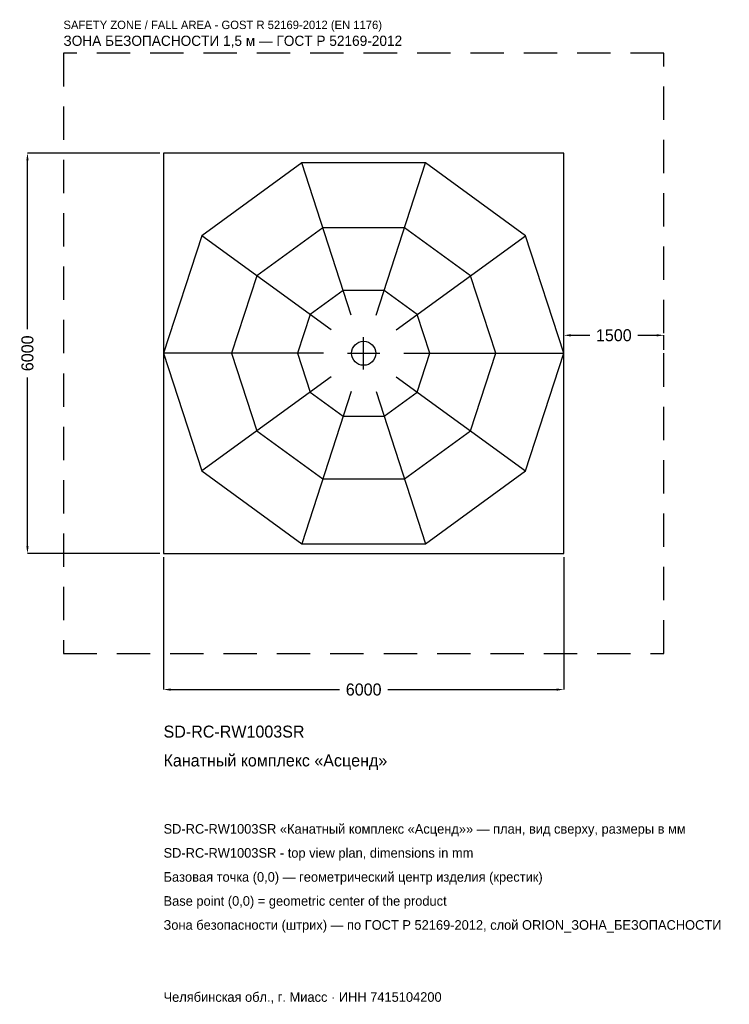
# Model space of a CAD drawing. Header units: metres. Extents: x -5157 to 5481, y -9757 to 5001.
import ezdxf

# ---------------------------------------------------------------- set-up
doc = ezdxf.new("R2010")
doc.units = ezdxf.units.M
doc.linetypes.add('DASHED', pattern=[800, 500, -300])
for name, color, linetype in [('ORION_ДАННЫЕ', 3, 'Continuous'), ('ORION_ЗОНА_БЕЗОПАСНОСТИ', 1, 'Continuous'), ('ORION_КОНТУР', 7, 'Continuous'), ('ORION_РАЗМЕРЫ', 8, 'Continuous')]:
    doc.layers.add(name, color=color, linetype=linetype)
doc.dimstyles.new('ORION', dxfattribs={"dimtxt": 180, "dimasz": 108, "dimexe": 1.25, "dimexo": 54, "dimtad": 1, "dimdec": 0, "dimcen": 2.5, "dimazin": 3, "dimtfac": 1, "dimtmove": 0, "dimatfit": 3, "dimarcsym": 0})

# ---------------------------------------------------------------- blocks, each defined once
blk = doc.blocks.new('_CLOSEDFILLED')
at = {"color": 0, "linetype": 'BYBLOCK'}
blk.add_solid([(-1, 0.16), (0, 0), (-1, -0.16)], dxfattribs=at)
blk = doc.blocks.new('*D1')
for p, q in [((-3000, -3054), (-3000, -5040)), ((3000, -3054), (3000, -5040)), ((-2892, -5040), (-360, -5040)), ((360, -5040), (2892, -5040))]:
    blk.add_line(p, q)
at = {"layer": 'Defpoints'}
for p in [(-3000, -3000), (3000, -3000), (-3000, -5040)]:
    blk.add_point(p, dxfattribs=at)
at = {"layer": 'ORION_РАЗМЕРЫ', "xscale": 108, "yscale": 108, "rotation": 180}
blk.add_blockref('_CLOSEDFILLED', (-3000, -5040), dxfattribs=at)
at = {"layer": 'ORION_РАЗМЕРЫ', "xscale": 108, "yscale": 108}
blk.add_blockref('_CLOSEDFILLED', (3000, -5040), dxfattribs=at)
at = {"layer": 'ORION_РАЗМЕРЫ', "insert": (0, -5040), "char_height": 180, "attachment_point": 5}
blk.add_mtext('6000', dxfattribs=at)
blk = doc.blocks.new('*D2')
for p, q in [((-3054, 3000), (-5040, 3000)), ((-5040, 360), (-5040, 2892)), ((-5040, -2892), (-5040, -360)), ((-3054, -3000), (-5040, -3000))]:
    blk.add_line(p, q)
at = {"layer": 'Defpoints'}
for p in [(-3000, 3000), (-5040, -3000), (-3000, -3000)]:
    blk.add_point(p, dxfattribs=at)
at = {"layer": 'ORION_РАЗМЕРЫ', "xscale": 108, "yscale": 108}
for p, rotation in [((-5040, 3000), 90), ((-5040, -3000), 270)]:
    blk.add_blockref('_CLOSEDFILLED', p, dxfattribs=dict(at, rotation=rotation))
at = {"layer": 'ORION_РАЗМЕРЫ', "insert": (-5040, 0), "char_height": 180, "attachment_point": 5, "rotation": 90}
blk.add_mtext('6000', dxfattribs=at)
blk = doc.blocks.new('*D3')
for p, q in [((3000, 54), (3000, 270)), ((3108, 270), (3390, 270)), ((4110, 270), (4392, 270)), ((4500, 54), (4500, 270))]:
    blk.add_line(p, q)
at = {"layer": 'Defpoints'}
for p in [(3000, 270), (3000, 0), (4500, 0)]:
    blk.add_point(p, dxfattribs=at)
at = {"layer": 'ORION_РАЗМЕРЫ', "xscale": 108, "yscale": 108, "rotation": 180}
blk.add_blockref('_CLOSEDFILLED', (3000, 270), dxfattribs=at)
at = {"layer": 'ORION_РАЗМЕРЫ', "xscale": 108, "yscale": 108}
blk.add_blockref('_CLOSEDFILLED', (4500, 270), dxfattribs=at)
at = {"layer": 'ORION_РАЗМЕРЫ', "insert": (3750, 270), "char_height": 180, "attachment_point": 5}
blk.add_mtext('1500', dxfattribs=at)
blk = doc.blocks.new('ОРИОН SD-RC-RW1003SR Канатный комплекс Асценд')
at = {"layer": 'ORION_ЗОНА_БЕЗОПАСНОСТИ', "linetype": 'DASHED'}
blk.add_lwpolyline([(-4500, -4500), (4500, -4500), (4500, 4500), (-4500, 4500)], close=True, dxfattribs=at)
at = {"layer": 'ORION_КОНТУР'}
for p, q in [((-185.4, 570.6), (-927.1, 2853.2)), ((185.4, 570.6), (927.1, 2853.2)), ((-485.4, 352.7), (-2427.1, 1763.4)), ((485.4, 352.7), (2427.1, 1763.4)), ((-600, 0), (-3000, 0)), ((600, 0), (3000, 0)), ((-485.4, -352.7), (-2427.1, -1763.4)), ((485.4, -352.7), (2427.1, -1763.4)), ((-185.4, -570.6), (-927.1, -2853.2)), ((185.4, -570.6), (927.1, -2853.2))]:
    blk.add_line(p, q, dxfattribs=at)
for points in [[(-3000, -3000), (3000, -3000), (3000, 3000), (-3000, 3000)], [(3000, 0), (2427.1, 1763.4), (927.1, 2853.2), (-927.1, 2853.2), (-2427.1, 1763.4), (-3000, 0), (-2427.1, -1763.4), (-927.1, -2853.2), (927.1, -2853.2), (2427.1, -1763.4)], [(1980, 0), (1601.9, 1163.8), (611.9, 1883.1), (-611.9, 1883.1), (-1601.9, 1163.8), (-1980, 0), (-1601.9, -1163.8), (-611.9, -1883.1), (611.9, -1883.1), (1601.9, -1163.8)], [(990, 0), (800.9, 581.9), (305.9, 941.5), (-305.9, 941.5), (-800.9, 581.9), (-990, 0), (-800.9, -581.9), (-305.9, -941.5), (305.9, -941.5), (800.9, -581.9)]]:
    blk.add_lwpolyline(points, close=True, dxfattribs=at)
blk.add_circle((0, 0), 180, dxfattribs=at)
at = {"layer": 'ORION_РАЗМЕРЫ'}
for p, q in [((0, -240), (0, 240)), ((-240, 0), (240, 0))]:
    blk.add_line(p, q, dxfattribs=at)
at = {"layer": 'ORION_ДАННЫЕ'}
for tag, p in [('АРТИКУЛ', (-3000, -5760)), ('НАИМЕНОВАНИЕ', (-3000, -6192))]:
    blk.add_attdef(tag, p, '', height=180, dxfattribs=at)
at = {"layer": 'ORION_ДАННЫЕ', "flags": 1}
for tag, p in [('ПРОИЗВОДИТЕЛЬ', (-3000, -6624)), ('ТЕЛЕФОН', (-3000, -7056)), ('САЙТ', (-3000, -7920)), ('АДРЕС', (-3000, -8352)), ('РЕКВИЗИТЫ', (-3000, -8784)), ('ГАБАРИТЫ', (-3000, -9216)), ('ЗОНА_БЕЗОПАСНОСТИ', (-3000, -9648))]:
    blk.add_attdef(tag, p, '', height=180, dxfattribs=at)
at = {"layer": 'ORION_ЗОНА_БЕЗОПАСНОСТИ', "color": 1}
for s, height, p in [('SAFETY ZONE / FALL AREA - GOST R 52169-2012 (EN 1176)', 126, (-4500, 4860)), ('ЗОНА БЕЗОПАСНОСТИ 1,5 м — ГОСТ Р 52169-2012', 153, (-4500, 4608))]:
    blk.add_text(s, height=height, dxfattribs=at).set_placement(p)
at = {"layer": 'ORION_РАЗМЕРЫ'}
dim = blk.add_linear_dim(base=(-5040, -3000), p1=(-3000, -3000), p2=(-3000, 3000), angle=90, dimstyle='ORION', dxfattribs=at)
dim.commit()
dim.dimension.update_dxf_attribs({"geometry": '*D2', "text_midpoint": (-5040, 0)})
for base, p1, p2, picture, middle in [((3000, 270), (3000, 0), (4500, 0), '*D3', (3750, 270)), ((-3000, -5040), (-3000, -3000), (3000, -3000), '*D1', (0, -5040))]:
    dim = blk.add_linear_dim(base=base, p1=p1, p2=p2, dimstyle='ORION', dxfattribs=at)
    dim.commit()
    dim.dimension.update_dxf_attribs({"geometry": picture, "text_midpoint": middle})

msp = doc.modelspace()

# ---------------------------------------------------------------- block references
msp.add_blockref('ОРИОН SD-RC-RW1003SR Канатный комплекс Асценд', (0, 0)).add_auto_attribs({'АРТИКУЛ': 'SD-RC-RW1003SR', 'НАИМЕНОВАНИЕ': 'Канатный комплекс «Асценд»'})

# ---------------------------------------------------------------- texts
at = {"layer": 'ORION_ДАННЫЕ', "color": 3}
for s, p in [('SD-RC-RW1003SR «Канатный комплекс «Асценд»» — план, вид сверху, размеры в мм', (-3000, -7200)), ('SD-RC-RW1003SR - top view plan, dimensions in mm', (-3000, -7560)), ('Челябинская обл., г. Миасс · ИНН 7415104200', (-3000, -9720))]:
    msp.add_text(s, height=144, dxfattribs=at).set_placement(p)
at = {"layer": 'ORION_ДАННЫЕ', "color": 7}
for s, p in [('Базовая точка (0,0) — геометрический центр изделия (крестик)', (-3000, -7920)), ('Base point (0,0) = geometric center of the product', (-3000, -8280))]:
    msp.add_text(s, height=144, dxfattribs=at).set_placement(p)
at = {"layer": 'ORION_ДАННЫЕ', "color": 1}
msp.add_text('Зона безопасности (штрих) — по ГОСТ Р 52169-2012, слой ORION_ЗОНА_БЕЗОПАСНОСТИ', height=144, dxfattribs=at).set_placement((-3000, -8640))

doc.saveas('drawing.dxf')
